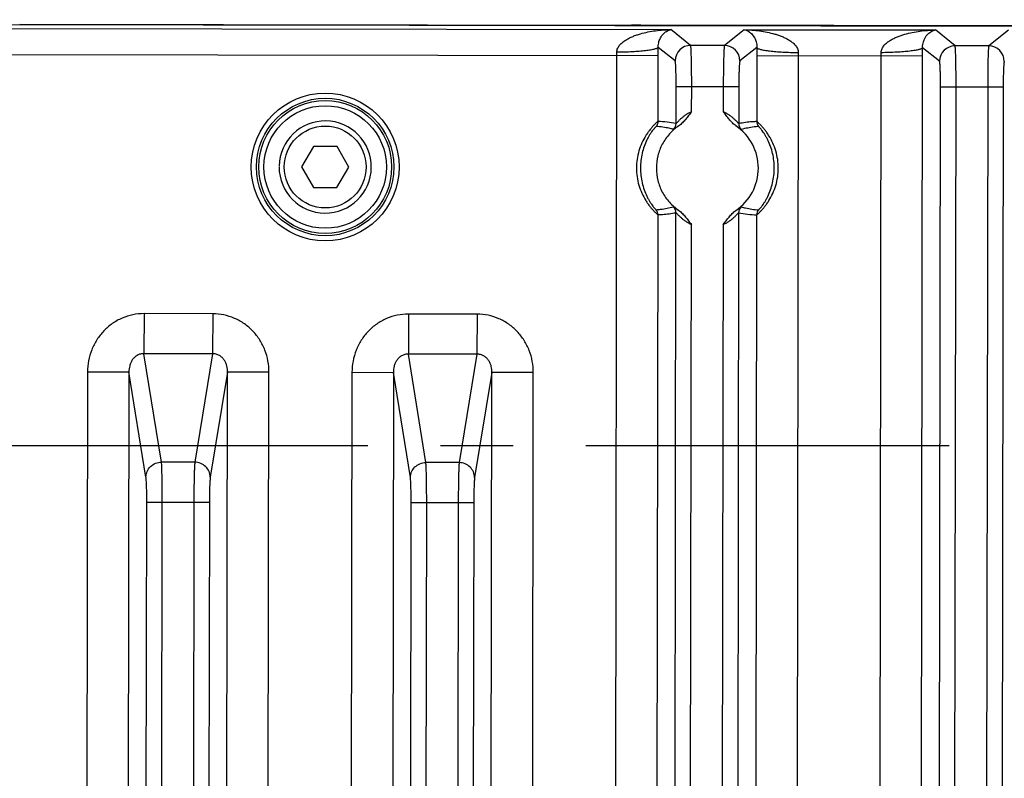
# Model space of a CAD drawing. Header units: inches. Extents: x 0 to 34, y 0 to 22.
# Tile 19 of 71: x 11.4 to 13.3, y 4.3 to 5.8. Entities that reach past the tile are written whole.
import ezdxf

# ---------------------------------------------------------------- set-up
doc = ezdxf.new("R2010")
doc.units = ezdxf.units.IN
doc.header["$LTSCALE"] = 1.87
doc.header["$MEASUREMENT"] = 0
doc.linetypes.add('CENTER', pattern=[0.6, 0.375, -0.075, 0.075, -0.075])
doc.layers.get('0').update_dxf_attribs({"linetype": 'CONTINUOUS'})
doc.layers.add('02___PRT_ALL_AXES', color=7, linetype='CONTINUOUS')
doc.layers.add('DIMENSIONS', color=7, linetype='CONTINUOUS')
doc.styles.get("Standard").update_dxf_attribs({"font": 'txt', "width": 0.8})
doc.dimstyles.new('DIMSTYLE_1', dxfattribs={"dimtxt": 0.125, "dimasz": 0.18, "dimexe": 0.18, "dimexo": 0.0625, "dimgap": 0.09, "dimtad": 0, "dimtih": 1, "dimtoh": 1, "dimdec": 3, "dimzin": 4, "dimdsep": 46, "dimtxsty": 'STANDARD', "dimblk": '_FILLED', "dimblk1": '_FILLED', "dimblk2": '_FILLED', "dimcen": 0.09, "dimadec": 0, "dimazin": 0, "dimtp": 0.01, "dimtm": 0.01, "dimtfac": 1, "dimtdec": 3, "dimtofl": 0, "dimtmove": 0, "dimatfit": 3, "dimldrblk": '_FILLED', "dimfxl": 1, "dimtolj": 1, "dimtzin": 4, "dimarcsym": 0})

# ---------------------------------------------------------------- blocks, each defined once
blk = doc.blocks.new('*D23')
at = {"layer": 'DIMENSIONS', "color": 2, "linetype": 'CONTINUOUS'}
blk.add_line((14.3264, 5.1215), (14.3286, 6.5457), dxfattribs=at)
at = {"layer": 'DIMENSIONS', "color": 2, "linetype": 'CONTINUOUS', "insert": (14.2662, 6.6083), "char_height": 0.125, "width": 1.425, "attachment_point": 1, "rotation": 89.9113, "line_spacing_factor": 0.9}
blk.add_mtext('7.816{\\Ftxt.shx;\\W1.000000;\\H0.125000; }[198.53]', dxfattribs=at)
blk = doc.blocks.new('_FILLED')
at = {"color": 0, "linetype": 'BYBLOCK'}
blk.add_solid([(0, 0), (-1, 0.174), (-1, -0.174)], dxfattribs=at)
blk = doc.blocks.new('*D24')
at = {"layer": 'DIMENSIONS', "color": 2, "linetype": 'CONTINUOUS'}
blk.add_line((15.3631, 4.3198), (15.3666, 6.5441), dxfattribs=at)
at = {"layer": 'DIMENSIONS', "color": 2, "linetype": 'CONTINUOUS', "insert": (15.3042, 6.6067), "char_height": 0.125, "width": 1.325, "attachment_point": 1, "rotation": 89.9113, "line_spacing_factor": 0.9}
blk.add_mtext('8.854{\\Ftxt.shx;\\W1.000000;\\H0.125000; }[224.9]', dxfattribs=at)

msp = doc.modelspace()

# ---------------------------------------------------------------- linework, layer by layer
at = {"color": 7, "linetype": 'CONTINUOUS'}
for p, q in [((6.6951, 5.7546), (16.7488, 5.7391)), ((11.4102, 5.7483), (12.5906, 5.7465)), ((12.5906, 5.7465), (12.6007, 5.7463)), ((12.5994, 5.7463), (12.5957, 5.7463)), ((12.6095, 5.7462), (12.5994, 5.7463)), ((15.1195, 5.7424), (12.6095, 5.7462)), ((11.2777, 5.74), (12.6675, 5.7378)), ((12.7055, 5.7073), (12.6675, 5.7378)), ((12.8088, 5.7376), (12.7707, 5.7072)), ((12.8088, 5.7376), (13.1779, 5.737)), ((13.2159, 5.7065), (13.1779, 5.737)), ((13.3192, 5.7368), (13.2811, 5.7064)), ((12.6755, 5.6774), (12.6429, 5.7035)), ((12.7707, 5.7072), (12.7055, 5.7073)), ((12.8333, 5.7032), (12.8006, 5.6772)), ((13.1859, 5.6766), (13.1533, 5.7028)), ((13.2811, 5.7064), (13.2159, 5.7065)), ((11.3021, 5.6899), (12.6429, 5.6879)), ((12.5582, 2.5852), (12.563, 5.688)), ((12.6427, 5.5605), (12.6429, 5.6879)), ((12.8332, 5.6876), (12.833, 5.5602)), ((12.8332, 5.6876), (13.1533, 5.6871)), ((12.9132, 5.6874), (12.9084, 2.5846)), ((13.0686, 2.5844), (13.0734, 5.6872)), ((13.1485, 2.5843), (13.1533, 5.6871)), ((12.6774, 5.5565), (12.6775, 5.6274)), ((12.7984, 5.6272), (12.6775, 5.6274)), ((12.7074, 5.5792), (12.7075, 5.6274)), ((12.7685, 5.6273), (12.7684, 5.5791)), ((12.7984, 5.6272), (12.7983, 5.5563)), ((13.1833, 2.6446), (13.1879, 5.6266)), ((13.3088, 5.6264), (13.1879, 5.6266)), ((13.2133, 2.6446), (13.2179, 5.6266)), ((13.2789, 5.6265), (13.2742, 2.6445)), ((13.3088, 5.6264), (13.3042, 2.6444)), ((11.9773, 5.5119), (11.9545, 5.4725)), ((12.0228, 5.5118), (11.9773, 5.5119)), ((12.0455, 5.4724), (12.0228, 5.5118)), ((11.9545, 5.4725), (11.9772, 5.4331)), ((12.0227, 5.433), (12.0455, 5.4724)), ((11.9772, 5.4331), (12.0227, 5.433)), ((12.6386, 2.8925), (12.6425, 5.3805)), ((12.6733, 2.8885), (12.6772, 5.3843)), ((12.7981, 5.3841), (12.7942, 2.8883)), ((12.8328, 5.3802), (12.8289, 2.8922)), ((12.7033, 2.9112), (12.7071, 5.3616)), ((12.7681, 5.3615), (12.7643, 2.9111)), ((11.6503, 5.1894), (11.6502, 5.1121)), ((11.7828, 5.1892), (11.6503, 5.1894)), ((11.7828, 5.1892), (11.7827, 5.1119)), ((12.1607, 5.1886), (12.1606, 5.1113)), ((12.2932, 5.1884), (12.1607, 5.1886)), ((12.2932, 5.1884), (12.293, 5.1111)), ((11.684, 4.9027), (11.6502, 5.1121)), ((11.7827, 5.1119), (11.6502, 5.1121)), ((11.7827, 5.1119), (11.7482, 4.9026)), ((12.1944, 4.9019), (12.1606, 5.1113)), ((12.293, 5.1111), (12.1606, 5.1113)), ((12.293, 5.1111), (12.2586, 4.9018)), ((11.5413, 5.077), (11.5384, 3.1994)), ((11.5413, 5.077), (11.6212, 5.0768)), ((11.6212, 5.0768), (11.6199, 4.228)), ((11.654, 4.8737), (11.6212, 5.0768)), ((11.8115, 5.0765), (11.7782, 4.8736)), ((11.8102, 4.2278), (11.8115, 5.0765)), ((11.8915, 5.0764), (11.8115, 5.0765)), ((11.8886, 3.1988), (11.8915, 5.0764)), ((12.0517, 5.0762), (12.0488, 3.1986)), ((12.0517, 5.0762), (12.1316, 5.076)), ((12.1316, 5.076), (12.1303, 4.2273)), ((12.1644, 4.873), (12.1316, 5.076)), ((12.3219, 5.0757), (12.2885, 4.8728)), ((12.3206, 4.227), (12.3219, 5.0757)), ((12.4018, 5.0756), (12.3219, 5.0757)), ((12.3989, 3.198), (12.4018, 5.0756)), ((11.7482, 4.9026), (11.684, 4.9027)), ((12.2586, 4.9018), (12.1944, 4.9019)), ((11.6546, 4.2241), (11.6555, 4.8254)), ((11.6555, 4.8254), (11.7765, 4.8253)), ((11.6846, 4.2467), (11.6855, 4.8254)), ((11.7465, 4.8253), (11.7456, 4.2466)), ((11.7765, 4.8253), (11.7755, 4.2239)), ((12.165, 4.2233), (12.1659, 4.8247)), ((12.1659, 4.8247), (12.2868, 4.8245)), ((12.195, 4.2459), (12.1959, 4.8246)), ((12.2569, 4.8245), (12.256, 4.2459)), ((12.2868, 4.8245), (12.2859, 4.2231))]:
    msp.add_line(p, q, dxfattribs=at)
msp.add_lwpolyline([(12.5957, 5.7463), (12.5931, 5.7464), (12.5922, 5.7464), (12.5916, 5.7464), (12.5915, 5.7464)], dxfattribs=at)
for radius in [0.1427, 0.1327, 0.1283, 0.1183, 0.079]:
    msp.add_circle((12, 5.4725), radius, dxfattribs=at)
for centre, radius, start, end in [((12.6133, 7.727), 1.9807, 269.6345, 269.922), ((9.6881, 5.6925), 2.9548, 359.9107, 0.2146), ((12.7055, 5.6773), 0.03, 90.025, 179.8185), ((12.7706, 5.6772), 0.03, 0.004, 89.7975), ((15.7748, 5.6831), 2.9415, 179.6073, 179.9126), ((10.1985, 5.6917), 2.9548, 359.9107, 0.2146), ((13.2159, 5.6765), 0.03, 90.025, 179.8185), ((13.281, 5.6764), 0.03, 0.004, 89.7975), ((12.1297, 5.6887), 0.4333, 359.9062, 0.7034), ((13.3466, 5.6868), 0.4334, 179.1193, 179.9163), ((12.6401, 5.6879), 0.4333, 359.9062, 0.7034), ((12, 5.4725), 0.089, 179.9113, 178.7877), ((12.6277, 5.5605), 0.015, 320.7118, 359.912), ((12.633, 5.3207), 0.24, 79.3413, 87.685), ((12.6624, 5.5565), 0.015, 311.1893, 359.8975), ((12.7377, 5.4703), 0.0985, 303.9056, 55.8287), ((12.8133, 5.5563), 0.015, 179.9253, 228.6338), ((12.8481, 5.5601), 0.015, 179.9109, 219.111), ((12.6274, 5.3805), 0.015, 359.9109, 39.111), ((12.6621, 5.3843), 0.015, 359.9252, 48.6335), ((12.8131, 5.3841), 0.015, 131.1893, 179.8975), ((12.8425, 5.62), 0.24, 259.3412, 267.685), ((12.8478, 5.3801), 0.015, 140.7118, 179.9119)]:
    msp.add_arc(centre, radius, start, end, dxfattribs=at)
for points, knots in [([(12.563, 5.694), (12.5629, 5.6967), (12.5639, 5.7007), (12.5665, 5.7053), (12.5689, 5.7084), (12.5716, 5.7112), (12.5754, 5.7145), (12.5807, 5.7181), (12.5873, 5.7217), (12.5942, 5.7248), (12.6013, 5.7274), (12.6108, 5.7304), (12.623, 5.7334), (12.6377, 5.7358), (12.6526, 5.7373), (12.6626, 5.7377), (12.6675, 5.7378)], [0, 0, 0, 0, 0.066063, 0.09864, 0.130726, 0.16258, 0.1942, 0.257019, 0.3195, 0.381777, 0.443904, 0.505924, 0.629712, 0.753287, 0.876709, 1, 1, 1, 1]), ([(12.6429, 5.7035), (12.6429, 5.7057), (12.6431, 5.7095), (12.6442, 5.7144), (12.6456, 5.7184), (12.6481, 5.7239), (12.6527, 5.7302), (12.66, 5.7356), (12.6651, 5.7374), (12.6675, 5.7378)], [0, 0, 0, 0, 0.139839, 0.248136, 0.335049, 0.411591, 0.650979, 0.837746, 1, 1, 1, 1]), ([(12.8088, 5.7376), (12.8112, 5.7372), (12.8163, 5.7354), (12.8236, 5.73), (12.8289, 5.7225), (12.8326, 5.7133), (12.8334, 5.707), (12.8333, 5.7032)], [0, 0, 0, 0, 0.162424, 0.349398, 0.589058, 0.753295, 1, 1, 1, 1]), ([(12.8088, 5.7376), (12.8138, 5.7375), (12.8237, 5.737), (12.8386, 5.7355), (12.8533, 5.733), (12.8655, 5.73), (12.875, 5.727), (12.8821, 5.7244), (12.889, 5.7213), (12.8956, 5.7176), (12.9008, 5.714), (12.9047, 5.7107), (12.9074, 5.7079), (12.9097, 5.7048), (12.9123, 5.7002), (12.9133, 5.6961), (12.9132, 5.6935)], [0, 0, 0, 0, 0.123293, 0.246717, 0.370294, 0.494085, 0.556106, 0.618233, 0.680512, 0.742993, 0.805808, 0.837431, 0.869296, 0.901388, 0.933942, 1, 1, 1, 1]), ([(13.0733, 5.6932), (13.0733, 5.6959), (13.0743, 5.6999), (13.0769, 5.7045), (13.0792, 5.7076), (13.0819, 5.7104), (13.0858, 5.7137), (13.091, 5.7173), (13.0977, 5.7209), (13.1046, 5.724), (13.1116, 5.7266), (13.1212, 5.7296), (13.1333, 5.7326), (13.1481, 5.735), (13.163, 5.7365), (13.1729, 5.7369), (13.1779, 5.737)], [0, 0, 0, 0, 0.066063, 0.09864, 0.130726, 0.16258, 0.1942, 0.257019, 0.3195, 0.381777, 0.443904, 0.505924, 0.629712, 0.753287, 0.876709, 1, 1, 1, 1]), ([(13.1533, 5.7028), (13.1532, 5.7049), (13.1535, 5.7087), (13.1546, 5.7137), (13.156, 5.7176), (13.1585, 5.7231), (13.1631, 5.7294), (13.1704, 5.7349), (13.1755, 5.7366), (13.1779, 5.737)], [0, 0, 0, 0, 0.139839, 0.248136, 0.335049, 0.411591, 0.650979, 0.837746, 1, 1, 1, 1]), ([(12.6429, 5.7035), (12.6428, 5.7032), (12.6421, 5.7024), (12.6406, 5.7016), (12.6385, 5.7007), (12.6357, 5.6999), (12.6322, 5.6991), (12.6263, 5.6979), (12.6177, 5.6968), (12.6058, 5.6956), (12.5924, 5.6947), (12.578, 5.6942), (12.568, 5.694), (12.563, 5.694)], [0, 0, 0, 0, 0.014157, 0.034865, 0.063197, 0.099414, 0.14339, 0.194832, 0.318572, 0.466427, 0.633305, 0.813491, 1, 1, 1, 1]), ([(12.7075, 5.6274), (12.7075, 5.6325), (12.7075, 5.6424), (12.7074, 5.657), (12.7073, 5.6685), (12.7071, 5.677), (12.707, 5.6828), (12.7068, 5.688), (12.7067, 5.6927), (12.7065, 5.6968), (12.7063, 5.7002), (12.7062, 5.7027), (12.706, 5.7043), (12.7059, 5.7053), (12.7058, 5.706), (12.7057, 5.7066), (12.7056, 5.707), (12.7056, 5.7073), (12.7055, 5.7073)], [0, 0, 0, 0, 0.190567, 0.374476, 0.544404, 0.622222, 0.694333, 0.760088, 0.81884, 0.870043, 0.91328, 0.948148, 0.962331, 0.974312, 0.984073, 0.9916, 0.996892, 1, 1, 1, 1]), ([(12.7707, 5.7072), (12.7707, 5.7072), (12.7706, 5.7069), (12.7705, 5.7065), (12.7704, 5.7059), (12.7703, 5.7052), (12.7702, 5.7042), (12.77, 5.7026), (12.7699, 5.7001), (12.7697, 5.6967), (12.7695, 5.6926), (12.7693, 5.6879), (12.7692, 5.6827), (12.769, 5.6769), (12.7688, 5.6684), (12.7687, 5.6569), (12.7685, 5.6423), (12.7685, 5.6324), (12.7685, 5.6273)], [0, 0, 0, 0, 0.003108, 0.0084, 0.015927, 0.025688, 0.037669, 0.051852, 0.08672, 0.129957, 0.18116, 0.239912, 0.305667, 0.377778, 0.455596, 0.625524, 0.809433, 1, 1, 1, 1]), ([(12.8333, 5.7032), (12.8334, 5.7029), (12.8341, 5.7021), (12.8356, 5.7013), (12.8377, 5.7004), (12.8405, 5.6996), (12.844, 5.6987), (12.8499, 5.6976), (12.8585, 5.6964), (12.8704, 5.6952), (12.8838, 5.6943), (12.8982, 5.6937), (12.9082, 5.6935), (12.9132, 5.6935)], [0, 0, 0, 0, 0.014156, 0.034863, 0.063194, 0.09941, 0.143385, 0.194828, 0.318567, 0.466423, 0.633302, 0.81349, 1, 1, 1, 1]), ([(13.1533, 5.7028), (13.1532, 5.7024), (13.1525, 5.7017), (13.151, 5.7008), (13.1489, 5.6999), (13.146, 5.6991), (13.1426, 5.6983), (13.1367, 5.6972), (13.128, 5.696), (13.1162, 5.6948), (13.1028, 5.694), (13.0883, 5.6934), (13.0784, 5.6932), (13.0733, 5.6932)], [0, 0, 0, 0, 0.014157, 0.034865, 0.063197, 0.099414, 0.14339, 0.194832, 0.318572, 0.466427, 0.633305, 0.813491, 1, 1, 1, 1]), ([(13.2179, 5.6266), (13.2179, 5.6317), (13.2179, 5.6417), (13.2178, 5.6562), (13.2176, 5.6677), (13.2175, 5.6762), (13.2174, 5.682), (13.2172, 5.6872), (13.2171, 5.6919), (13.2169, 5.696), (13.2167, 5.6994), (13.2166, 5.7019), (13.2164, 5.7035), (13.2163, 5.7045), (13.2162, 5.7052), (13.2161, 5.7058), (13.216, 5.7062), (13.2159, 5.7065), (13.2159, 5.7065)], [0, 0, 0, 0, 0.190567, 0.374476, 0.544404, 0.622222, 0.694333, 0.760088, 0.81884, 0.870043, 0.91328, 0.948148, 0.962331, 0.974312, 0.984073, 0.9916, 0.996892, 1, 1, 1, 1]), ([(13.2811, 5.7064), (13.281, 5.7064), (13.281, 5.7061), (13.2809, 5.7057), (13.2808, 5.7051), (13.2807, 5.7044), (13.2806, 5.7034), (13.2804, 5.7018), (13.2802, 5.6993), (13.28, 5.6959), (13.2799, 5.6918), (13.2797, 5.6871), (13.2795, 5.6819), (13.2794, 5.6761), (13.2792, 5.6676), (13.279, 5.6561), (13.2789, 5.6416), (13.2789, 5.6316), (13.2789, 5.6265)], [0, 0, 0, 0, 0.003108, 0.0084, 0.015927, 0.025688, 0.037669, 0.051852, 0.08672, 0.129957, 0.18116, 0.239912, 0.305667, 0.377778, 0.455596, 0.625524, 0.809433, 1, 1, 1, 1]), ([(12.6775, 5.6274), (12.6775, 5.6306), (12.6775, 5.6368), (12.6774, 5.6459), (12.6772, 5.6543), (12.677, 5.6608), (12.6768, 5.6653), (12.6767, 5.6683), (12.6765, 5.6708), (12.6763, 5.673), (12.6761, 5.6747), (12.676, 5.6759), (12.6758, 5.6766), (12.6757, 5.677), (12.6756, 5.6772), (12.6755, 5.6774), (12.6755, 5.6774)], [0, 0, 0, 0, 0.190107, 0.373958, 0.543777, 0.69351, 0.759116, 0.817785, 0.869013, 0.912298, 0.947195, 0.97347, 0.983333, 0.991007, 0.996518, 1, 1, 1, 1]), ([(12.8006, 5.6772), (12.8006, 5.6772), (12.8005, 5.677), (12.8004, 5.6768), (12.8003, 5.6764), (12.8002, 5.6757), (12.8, 5.6745), (12.7998, 5.6728), (12.7996, 5.6706), (12.7994, 5.6681), (12.7993, 5.6651), (12.799, 5.6606), (12.7988, 5.6541), (12.7986, 5.6457), (12.7985, 5.6366), (12.7985, 5.6304), (12.7984, 5.6272)], [0, 0, 0, 0, 0.003482, 0.008993, 0.016667, 0.02653, 0.052805, 0.087702, 0.130987, 0.182215, 0.240884, 0.30649, 0.456223, 0.626042, 0.809893, 1, 1, 1, 1]), ([(13.1879, 5.6266), (13.1879, 5.6298), (13.1879, 5.636), (13.1878, 5.6451), (13.1876, 5.6535), (13.1874, 5.66), (13.1872, 5.6645), (13.1871, 5.6675), (13.1869, 5.67), (13.1867, 5.6722), (13.1865, 5.6739), (13.1863, 5.6751), (13.1862, 5.6758), (13.1861, 5.6762), (13.186, 5.6764), (13.1859, 5.6766), (13.1859, 5.6766)], [0, 0, 0, 0, 0.190107, 0.373958, 0.543777, 0.69351, 0.759116, 0.817785, 0.869013, 0.912298, 0.947195, 0.97347, 0.983333, 0.991007, 0.996518, 1, 1, 1, 1]), ([(13.311, 5.6764), (13.311, 5.6764), (13.3109, 5.6762), (13.3108, 5.676), (13.3107, 5.6756), (13.3105, 5.6749), (13.3104, 5.6737), (13.3102, 5.672), (13.31, 5.6698), (13.3098, 5.6673), (13.3096, 5.6643), (13.3094, 5.6598), (13.3092, 5.6533), (13.309, 5.6449), (13.3089, 5.6359), (13.3088, 5.6296), (13.3088, 5.6264)], [0, 0, 0, 0, 0.003482, 0.008993, 0.016667, 0.02653, 0.052805, 0.087702, 0.130987, 0.182215, 0.240884, 0.30649, 0.456223, 0.626042, 0.809893, 1, 1, 1, 1]), ([(12.7074, 5.5792), (12.7055, 5.5783), (12.7016, 5.5765), (12.6963, 5.5733), (12.6922, 5.5703), (12.6892, 5.5679), (12.6872, 5.5661), (12.6853, 5.5644), (12.6835, 5.5627), (12.682, 5.5611), (12.6806, 5.5596), (12.6796, 5.5585), (12.6788, 5.5578), (12.6784, 5.5574), (12.6781, 5.557), (12.6778, 5.5567), (12.6776, 5.5566), (12.6775, 5.5565), (12.6774, 5.5565)], [0, 0, 0, 0, 0.169445, 0.335075, 0.492445, 0.567331, 0.63931, 0.707872, 0.772333, 0.831962, 0.885492, 0.931003, 0.950137, 0.966528, 0.979924, 0.990081, 0.996787, 1, 1, 1, 1]), ([(12.7074, 5.5792), (12.7054, 5.5768), (12.7016, 5.572), (12.696, 5.5647), (12.6899, 5.5578), (12.6853, 5.5537), (12.6827, 5.552)], [0, 0, 0, 0, 0.249922, 0.499854, 0.750005, 1, 1, 1, 1]), ([(12.7931, 5.5518), (12.7905, 5.5535), (12.7859, 5.5576), (12.7798, 5.5646), (12.7742, 5.5719), (12.7704, 5.5767), (12.7684, 5.5791)], [0, 0, 0, 0, 0.249997, 0.500148, 0.750079, 1, 1, 1, 1]), ([(12.7983, 5.5563), (12.7983, 5.5563), (12.7982, 5.5564), (12.798, 5.5565), (12.7977, 5.5568), (12.7974, 5.5572), (12.7969, 5.5576), (12.7962, 5.5584), (12.7952, 5.5594), (12.7938, 5.5609), (12.7922, 5.5625), (12.7905, 5.5642), (12.7886, 5.566), (12.7866, 5.5678), (12.7836, 5.5702), (12.7795, 5.5731), (12.7742, 5.5764), (12.7704, 5.5782), (12.7684, 5.5791)], [0, 0, 0, 0, 0.003221, 0.009931, 0.020089, 0.033482, 0.049869, 0.069, 0.114508, 0.168044, 0.227687, 0.292152, 0.360717, 0.432704, 0.507598, 0.664957, 0.830557, 1, 1, 1, 1]), ([(12.6427, 5.5605), (12.6427, 5.5605), (12.6426, 5.5604), (12.6423, 5.5603), (12.6418, 5.56), (12.6411, 5.5594), (12.6401, 5.5586), (12.639, 5.5576), (12.6377, 5.5564), (12.6362, 5.5549), (12.6339, 5.5526), (12.6308, 5.5492), (12.6269, 5.5445), (12.6228, 5.539), (12.6173, 5.5308), (12.6111, 5.5191), (12.6053, 5.5038), (12.6016, 5.4874), (12.6003, 5.4705), (12.6016, 5.4536), (12.6052, 5.4372), (12.611, 5.4219), (12.6172, 5.4102), (12.6226, 5.4019), (12.6267, 5.3965), (12.6306, 5.3917), (12.6337, 5.3883), (12.6359, 5.386), (12.6374, 5.3845), (12.6387, 5.3833), (12.6399, 5.3823), (12.6408, 5.3815), (12.6415, 5.3809), (12.642, 5.3806), (12.6423, 5.3805), (12.6424, 5.3805), (12.6425, 5.3805)], [0, 0, 0, 0, 0.000604, 0.001562, 0.004592, 0.009113, 0.015103, 0.022534, 0.031372, 0.041543, 0.052957, 0.079154, 0.109272, 0.142595, 0.178399, 0.2549, 0.335288, 0.417355, 0.500075, 0.582795, 0.66486, 0.745244, 0.821735, 0.85753, 0.890842, 0.920947, 0.947129, 0.958533, 0.968694, 0.97752, 0.984937, 0.990914, 0.995422, 0.998443, 0.999398, 1, 1, 1, 1]), ([(12.6393, 5.551), (12.6393, 5.551), (12.6392, 5.551), (12.639, 5.5508), (12.6386, 5.5505), (12.638, 5.55), (12.6373, 5.5492), (12.6364, 5.5482), (12.6353, 5.547), (12.6341, 5.5456), (12.6323, 5.5434), (12.6299, 5.5401), (12.627, 5.5356), (12.6239, 5.5305), (12.6199, 5.5228), (12.6155, 5.5123), (12.6116, 5.4989), (12.6092, 5.4849), (12.6083, 5.4705), (12.6091, 5.4562), (12.6115, 5.4421), (12.6154, 5.4287), (12.6198, 5.4182), (12.6237, 5.4105), (12.6267, 5.4054), (12.6297, 5.4009), (12.6321, 5.3976), (12.6339, 5.3953), (12.6351, 5.3939), (12.6361, 5.3927), (12.637, 5.3917), (12.6378, 5.391), (12.6383, 5.3904), (12.6387, 5.3901), (12.639, 5.39), (12.6391, 5.3899), (12.6391, 5.3899)], [0, 0, 0, 0, 0.000568, 0.00149, 0.004474, 0.009002, 0.01506, 0.022624, 0.031664, 0.042096, 0.053813, 0.080682, 0.111462, 0.14535, 0.181547, 0.258082, 0.33774, 0.418628, 0.499998, 0.581368, 0.662257, 0.741916, 0.818452, 0.854649, 0.888538, 0.919319, 0.946188, 0.957904, 0.968336, 0.977376, 0.98494, 0.990998, 0.995526, 0.99851, 0.999432, 1, 1, 1, 1]), ([(12.6827, 5.552), (12.6761, 5.5475), (12.6638, 5.5369), (12.6499, 5.517), (12.6412, 5.4944), (12.6383, 5.4703), (12.6412, 5.4462), (12.6499, 5.4235), (12.6639, 5.4037), (12.6761, 5.3931), (12.6827, 5.3886)], [0, 0, 0, 0, 0.124942, 0.250029, 0.374994, 0.500004, 0.625014, 0.749982, 0.875059, 1, 1, 1, 1]), ([(12.6723, 5.5453), (12.6696, 5.546), (12.6587, 5.5485), (12.6477, 5.5502), (12.6393, 5.551)], [0, 0, 0, 0, 0.250651, 1, 1, 1, 1]), ([(12.6827, 5.552), (12.682, 5.5515), (12.6806, 5.5507), (12.6786, 5.5494), (12.6769, 5.5482), (12.6754, 5.5472), (12.6742, 5.5464), (12.6734, 5.5458), (12.6729, 5.5455), (12.6726, 5.5454), (12.6725, 5.5453), (12.6723, 5.5452), (12.6723, 5.5453)], [0, 0, 0, 0, 0.210309, 0.400522, 0.568407, 0.711723, 0.828301, 0.916026, 0.948541, 0.973324, 0.990352, 1, 1, 1, 1]), ([(12.8034, 5.5451), (12.8034, 5.545), (12.8033, 5.5451), (12.8031, 5.5452), (12.8028, 5.5453), (12.8023, 5.5456), (12.8015, 5.5462), (12.8003, 5.547), (12.7988, 5.548), (12.7971, 5.5492), (12.7952, 5.5505), (12.7938, 5.5514), (12.793, 5.5518)], [0, 0, 0, 0, 0.009688, 0.026731, 0.051501, 0.083989, 0.171677, 0.288264, 0.431606, 0.599506, 0.789715, 1, 1, 1, 1]), ([(12.833, 5.5602), (12.8302, 5.5601), (12.8185, 5.5594), (12.8069, 5.5579), (12.7983, 5.5563)], [0, 0, 0, 0, 0.24874, 1, 1, 1, 1]), ([(12.8364, 5.5507), (12.8336, 5.5504), (12.8225, 5.5492), (12.8115, 5.5471), (12.8034, 5.5451)], [0, 0, 0, 0, 0.249772, 1, 1, 1, 1]), ([(12.8328, 5.3802), (12.8328, 5.3802), (12.8329, 5.3802), (12.8332, 5.3803), (12.8337, 5.3807), (12.8344, 5.3812), (12.8354, 5.382), (12.8365, 5.383), (12.8378, 5.3842), (12.8393, 5.3857), (12.8416, 5.388), (12.8447, 5.3914), (12.8486, 5.3961), (12.8527, 5.4016), (12.8582, 5.4099), (12.8644, 5.4215), (12.8702, 5.4368), (12.8739, 5.4532), (12.8752, 5.4701), (12.8739, 5.487), (12.8703, 5.5034), (12.8645, 5.5187), (12.8583, 5.5304), (12.8529, 5.5387), (12.8488, 5.5441), (12.845, 5.5489), (12.8418, 5.5523), (12.8396, 5.5546), (12.8381, 5.5561), (12.8368, 5.5573), (12.8356, 5.5583), (12.8347, 5.5591), (12.834, 5.5597), (12.8335, 5.56), (12.8332, 5.5601), (12.8331, 5.5602), (12.833, 5.5602)], [0, 0, 0, 0, 0.000604, 0.001562, 0.004591, 0.009111, 0.0151, 0.022529, 0.031366, 0.041535, 0.052947, 0.079139, 0.109251, 0.142568, 0.178366, 0.254855, 0.335232, 0.417288, 0.499999, 0.582709, 0.664767, 0.745144, 0.821634, 0.857432, 0.890749, 0.920861, 0.947053, 0.958465, 0.968635, 0.977471, 0.9849, 0.990888, 0.995408, 0.998438, 0.999396, 1, 1, 1, 1]), ([(12.8362, 5.3896), (12.8362, 5.3896), (12.8363, 5.3897), (12.8365, 5.3898), (12.8369, 5.3901), (12.8375, 5.3906), (12.8382, 5.3914), (12.8391, 5.3924), (12.8402, 5.3936), (12.8414, 5.395), (12.8432, 5.3973), (12.8456, 5.4005), (12.8485, 5.405), (12.8516, 5.4102), (12.8556, 5.4178), (12.8599, 5.4283), (12.8639, 5.4417), (12.8663, 5.4558), (12.8672, 5.4701), (12.8664, 5.4845), (12.864, 5.4985), (12.8601, 5.512), (12.8557, 5.5224), (12.8517, 5.5301), (12.8487, 5.5352), (12.8458, 5.5397), (12.8434, 5.543), (12.8416, 5.5453), (12.8404, 5.5467), (12.8394, 5.5479), (12.8385, 5.5489), (12.8377, 5.5497), (12.8371, 5.5502), (12.8368, 5.5505), (12.8365, 5.5507), (12.8364, 5.5507), (12.8364, 5.5507)], [0, 0, 0, 0, 0.000568, 0.00149, 0.004474, 0.009002, 0.01506, 0.022624, 0.031665, 0.042097, 0.053814, 0.080684, 0.111465, 0.145353, 0.18155, 0.258086, 0.337744, 0.418631, 0.499999, 0.581369, 0.662257, 0.741915, 0.818451, 0.854648, 0.888536, 0.919317, 0.946186, 0.957903, 0.968335, 0.977375, 0.98494, 0.990997, 0.995525, 0.99851, 0.999432, 1, 1, 1, 1]), ([(12.6391, 5.3899), (12.6419, 5.3902), (12.653, 5.3914), (12.664, 5.3935), (12.6721, 5.3956)], [0, 0, 0, 0, 0.249772, 1, 1, 1, 1]), ([(12.6425, 5.3805), (12.6453, 5.3806), (12.657, 5.3812), (12.6686, 5.3827), (12.6772, 5.3843)], [0, 0, 0, 0, 0.24874, 1, 1, 1, 1]), ([(12.6721, 5.3956), (12.6721, 5.3956), (12.6722, 5.3956), (12.6724, 5.3955), (12.6727, 5.3953), (12.6732, 5.395), (12.674, 5.3945), (12.6752, 5.3936), (12.6767, 5.3926), (12.6784, 5.3915), (12.6803, 5.3901), (12.6817, 5.3893), (12.6825, 5.3888)], [0, 0, 0, 0, 0.009703, 0.026751, 0.051515, 0.083993, 0.171664, 0.288248, 0.431593, 0.599499, 0.789712, 1, 1, 1, 1]), ([(12.6772, 5.3843), (12.6772, 5.3843), (12.6773, 5.3842), (12.6775, 5.3841), (12.6778, 5.3838), (12.6781, 5.3835), (12.6786, 5.383), (12.6793, 5.3823), (12.6803, 5.3812), (12.6817, 5.3797), (12.6833, 5.3781), (12.685, 5.3764), (12.6869, 5.3747), (12.6889, 5.3729), (12.6919, 5.3704), (12.696, 5.3675), (12.7013, 5.3643), (12.7051, 5.3624), (12.7071, 5.3616)], [0, 0, 0, 0, 0.003223, 0.009933, 0.020089, 0.033479, 0.049862, 0.068991, 0.1145, 0.168036, 0.227675, 0.292139, 0.360703, 0.432687, 0.507578, 0.664941, 0.830554, 1, 1, 1, 1]), ([(12.6827, 5.3886), (12.6852, 5.3869), (12.6898, 5.3828), (12.6958, 5.3759), (12.7013, 5.3686), (12.7051, 5.3639), (12.7071, 5.3616)], [0, 0, 0, 0, 0.249987, 0.500163, 0.750076, 1, 1, 1, 1]), ([(12.7681, 5.3615), (12.7721, 5.3661), (12.7775, 5.3735), (12.7855, 5.3828), (12.7902, 5.3868), (12.7927, 5.3886)], [0, 0, 0, 0, 0.499846, 0.750006, 1, 1, 1, 1]), ([(12.7681, 5.3615), (12.77, 5.3623), (12.7739, 5.3641), (12.7792, 5.3673), (12.7833, 5.3703), (12.7863, 5.3727), (12.7883, 5.3745), (12.7902, 5.3763), (12.792, 5.378), (12.7935, 5.3796), (12.7949, 5.381), (12.7959, 5.3821), (12.7967, 5.3828), (12.7971, 5.3833), (12.7974, 5.3836), (12.7977, 5.3839), (12.7979, 5.384), (12.798, 5.3841), (12.7981, 5.3841)], [0, 0, 0, 0, 0.169445, 0.335064, 0.49243, 0.567319, 0.639302, 0.707867, 0.772329, 0.831961, 0.885492, 0.931003, 0.950136, 0.966525, 0.979919, 0.990077, 0.996784, 1, 1, 1, 1]), ([(12.7928, 5.3886), (12.7935, 5.3891), (12.7949, 5.39), (12.7969, 5.3913), (12.7986, 5.3924), (12.8001, 5.3934), (12.8012, 5.3943), (12.8021, 5.3948), (12.8026, 5.3951), (12.8029, 5.3953), (12.803, 5.3954), (12.8032, 5.3954), (12.8032, 5.3954)], [0, 0, 0, 0, 0.210284, 0.400492, 0.568389, 0.711725, 0.828315, 0.916028, 0.948531, 0.973305, 0.990337, 1, 1, 1, 1]), ([(12.8032, 5.3954), (12.8059, 5.3947), (12.8168, 5.3921), (12.8278, 5.3904), (12.8362, 5.3896)], [0, 0, 0, 0, 0.250651, 1, 1, 1, 1]), ([(11.6503, 5.1894), (11.6431, 5.1894), (11.6286, 5.1879), (11.6077, 5.1813), (11.5886, 5.1707), (11.5721, 5.1564), (11.5586, 5.1392), (11.5487, 5.1197), (11.5427, 5.0987), (11.5413, 5.0842), (11.5413, 5.077)], [0, 0, 0, 0, 0.124893, 0.250001, 0.374984, 0.499976, 0.624972, 0.749969, 0.875103, 1, 1, 1, 1]), ([(11.8915, 5.0764), (11.8915, 5.0836), (11.8902, 5.0982), (11.8842, 5.1192), (11.8744, 5.1387), (11.861, 5.156), (11.8444, 5.1703), (11.8254, 5.181), (11.8045, 5.1876), (11.79, 5.1892), (11.7828, 5.1892)], [0, 0, 0, 0, 0.124897, 0.250031, 0.375027, 0.500024, 0.625016, 0.749998, 0.875107, 1, 1, 1, 1]), ([(12.1607, 5.1886), (12.1535, 5.1886), (12.139, 5.1871), (12.1181, 5.1806), (12.099, 5.1699), (12.0824, 5.1556), (12.069, 5.1384), (12.0591, 5.1189), (12.0531, 5.0979), (12.0517, 5.0834), (12.0517, 5.0762)], [0, 0, 0, 0, 0.124893, 0.250001, 0.374984, 0.499976, 0.624972, 0.749969, 0.875103, 1, 1, 1, 1]), ([(12.4018, 5.0756), (12.4019, 5.0829), (12.4005, 5.0974), (12.3946, 5.1184), (12.3847, 5.1379), (12.3713, 5.1552), (12.3548, 5.1695), (12.3357, 5.1802), (12.3149, 5.1869), (12.3004, 5.1884), (12.2932, 5.1884)], [0, 0, 0, 0, 0.124897, 0.250031, 0.375027, 0.500024, 0.625016, 0.749998, 0.875107, 1, 1, 1, 1]), ([(11.6502, 5.1121), (11.6479, 5.1122), (11.6445, 5.1118), (11.6402, 5.1104), (11.6361, 5.1084), (11.6317, 5.1051), (11.6275, 5.1001), (11.6245, 5.0946), (11.6218, 5.0869), (11.6211, 5.0808), (11.6212, 5.0768)], [0, 0, 0, 0, 0.134051, 0.201117, 0.267472, 0.397286, 0.523081, 0.645512, 0.765419, 1, 1, 1, 1]), ([(11.8115, 5.0765), (11.8117, 5.0805), (11.811, 5.0866), (11.8083, 5.0943), (11.8053, 5.0998), (11.8012, 5.1048), (11.7968, 5.1081), (11.7927, 5.1101), (11.7884, 5.1116), (11.7849, 5.112), (11.7827, 5.1119)], [0, 0, 0, 0, 0.234582, 0.354489, 0.47692, 0.602715, 0.732528, 0.798883, 0.865949, 1, 1, 1, 1]), ([(12.1606, 5.1113), (12.1583, 5.1114), (12.1549, 5.111), (12.1505, 5.1096), (12.1465, 5.1076), (12.1421, 5.1043), (12.1379, 5.0993), (12.1349, 5.0938), (12.1322, 5.0861), (12.1315, 5.08), (12.1316, 5.076)], [0, 0, 0, 0, 0.134051, 0.201117, 0.267472, 0.397286, 0.523081, 0.645512, 0.765419, 1, 1, 1, 1]), ([(12.3219, 5.0757), (12.322, 5.0797), (12.3214, 5.0858), (12.3187, 5.0935), (12.3157, 5.099), (12.3115, 5.104), (12.3071, 5.1074), (12.3031, 5.1093), (12.2988, 5.1108), (12.2953, 5.1112), (12.293, 5.1111)], [0, 0, 0, 0, 0.234582, 0.354489, 0.47692, 0.602715, 0.732528, 0.798883, 0.865949, 1, 1, 1, 1]), ([(11.654, 4.8737), (11.654, 4.8775), (11.6557, 4.8851), (11.6624, 4.8947), (11.6724, 4.9011), (11.6801, 4.9026), (11.684, 4.9027)], [0, 0, 0, 0, 0.245757, 0.494557, 0.746531, 1, 1, 1, 1]), ([(11.6855, 4.8254), (11.6855, 4.834), (11.6855, 4.8502), (11.6852, 4.8697), (11.6849, 4.8833), (11.6847, 4.8913), (11.6844, 4.8976), (11.6842, 4.9012), (11.684, 4.9027)], [0, 0, 0, 0, 0.332687, 0.630066, 0.755362, 0.860615, 0.942901, 1, 1, 1, 1]), ([(11.7482, 4.9026), (11.7481, 4.9011), (11.7478, 4.8975), (11.7475, 4.8912), (11.7472, 4.8832), (11.7469, 4.8696), (11.7466, 4.8501), (11.7465, 4.8339), (11.7465, 4.8253)], [0, 0, 0, 0, 0.057099, 0.139385, 0.244638, 0.369934, 0.667313, 1, 1, 1, 1]), ([(11.7782, 4.8736), (11.7781, 4.8773), (11.7765, 4.8849), (11.7698, 4.8945), (11.7599, 4.901), (11.7521, 4.9025), (11.7482, 4.9026)], [0, 0, 0, 0, 0.245757, 0.494557, 0.746531, 1, 1, 1, 1]), ([(12.1644, 4.873), (12.1644, 4.8767), (12.1661, 4.8843), (12.1728, 4.8939), (12.1827, 4.9003), (12.1905, 4.9019), (12.1944, 4.9019)], [0, 0, 0, 0, 0.245757, 0.494557, 0.746531, 1, 1, 1, 1]), ([(12.1959, 4.8246), (12.1959, 4.8332), (12.1959, 4.8494), (12.1956, 4.8689), (12.1953, 4.8825), (12.1951, 4.8905), (12.1948, 4.8968), (12.1945, 4.9004), (12.1944, 4.9019)], [0, 0, 0, 0, 0.332687, 0.630066, 0.755362, 0.860615, 0.942901, 1, 1, 1, 1]), ([(12.2586, 4.9018), (12.2584, 4.9003), (12.2582, 4.8967), (12.2579, 4.8904), (12.2576, 4.8824), (12.2573, 4.8688), (12.257, 4.8493), (12.2569, 4.8331), (12.2569, 4.8245)], [0, 0, 0, 0, 0.057099, 0.139385, 0.244638, 0.369934, 0.667313, 1, 1, 1, 1]), ([(12.2885, 4.8728), (12.2885, 4.8765), (12.2868, 4.8841), (12.2801, 4.8937), (12.2703, 4.9002), (12.2625, 4.9017), (12.2586, 4.9018)], [0, 0, 0, 0, 0.245757, 0.494557, 0.746531, 1, 1, 1, 1]), ([(11.6555, 4.8254), (11.6556, 4.8308), (11.6555, 4.841), (11.6553, 4.8531), (11.6549, 4.8616), (11.6547, 4.8667), (11.6544, 4.8706), (11.6541, 4.8728), (11.654, 4.8737)], [0, 0, 0, 0, 0.332548, 0.629822, 0.755089, 0.860349, 0.94271, 1, 1, 1, 1]), ([(11.7782, 4.8736), (11.778, 4.8726), (11.7778, 4.8704), (11.7775, 4.8665), (11.7772, 4.8614), (11.7768, 4.8529), (11.7766, 4.8408), (11.7765, 4.8306), (11.7765, 4.8253)], [0, 0, 0, 0, 0.05729, 0.139651, 0.244911, 0.370177, 0.667452, 1, 1, 1, 1]), ([(12.1659, 4.8247), (12.1659, 4.83), (12.1659, 4.8402), (12.1656, 4.8523), (12.1653, 4.8608), (12.1651, 4.8659), (12.1648, 4.8698), (12.1645, 4.872), (12.1644, 4.873)], [0, 0, 0, 0, 0.332548, 0.629822, 0.755089, 0.860349, 0.94271, 1, 1, 1, 1]), ([(12.2885, 4.8728), (12.2884, 4.8719), (12.2881, 4.8696), (12.2878, 4.8657), (12.2876, 4.8606), (12.2872, 4.8521), (12.2869, 4.84), (12.2868, 4.8298), (12.2868, 4.8245)], [0, 0, 0, 0, 0.05729, 0.139651, 0.244911, 0.370177, 0.667452, 1, 1, 1, 1])]:
    msp.add_open_spline(points, degree=3, knots=knots, dxfattribs=at)
at = {"layer": '02___PRT_ALL_AXES', "color": 7, "linetype": 'CENTER'}
msp.add_line((14.3263, 4.9339), (8.3613, 4.9339), dxfattribs=at)

# ---------------------------------------------------------------- dimensions: what is measured, and where the dimension line sits
at = {"layer": 'DIMENSIONS', "color": 2, "linetype": 'CONTINUOUS'}
for feature_location, offset, picture, middle in [((14.3264, 5.1215), (0.0022, 1.4243), '*D23', (14.3298, 7.3207)), ((15.3631, 4.3198), (0.0034, 2.2243), '*D24', (15.3677, 7.2691))]:
    dim = msp.add_ordinate_dim(feature_location=feature_location, offset=offset, dtype=0, origin=(6.5111, 5.7666), dimstyle='DIMSTYLE_1', dxfattribs=at)
    dim.commit()
    dim.dimension.update_dxf_attribs({"geometry": picture, "text_midpoint": middle})

doc.saveas('drawing.dxf')
